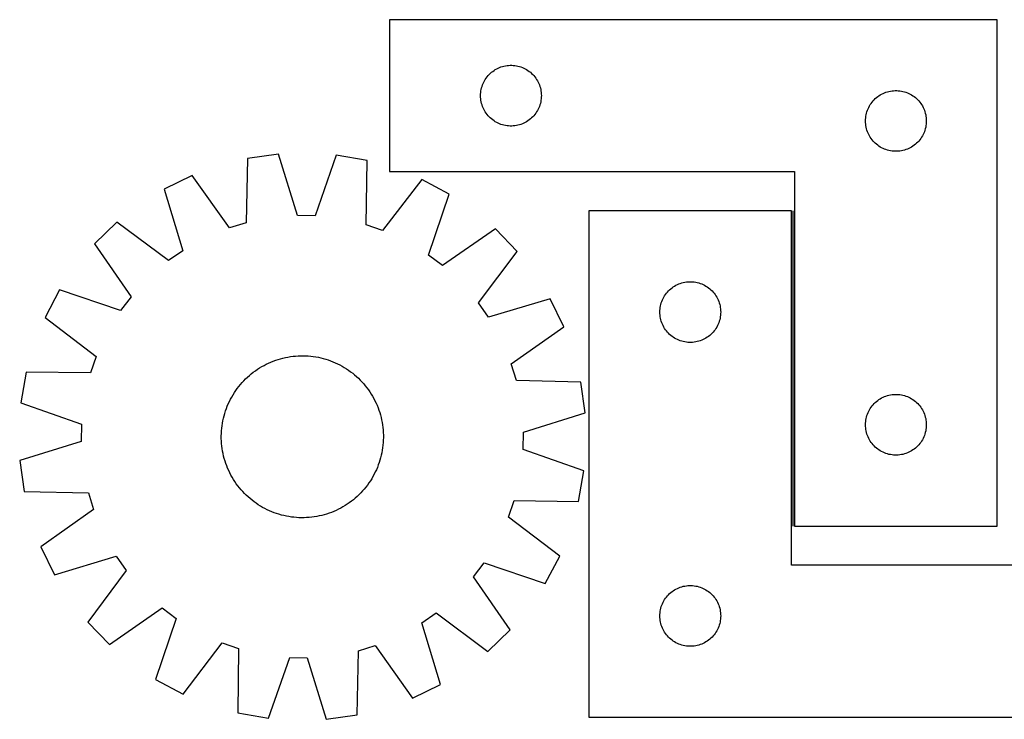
# Model space of a CAD drawing. Header units: millimetres. Extents: x 7 to 1466, y 7 to 362.
# Tile 1 of 4: x 7 to 493, y 11 to 356. Entities that reach past the tile are written whole.
import ezdxf

# ---------------------------------------------------------------- set-up
doc = ezdxf.new("R2010")
doc.units = ezdxf.units.MM
doc.layers.add('COMMON', color=5, linetype='CONTINUOUS', true_color=0x0000ff)
doc.layers.add('CUT', color=7, linetype='CONTINUOUS', true_color=0x000000)

msp = doc.modelspace()

# ---------------------------------------------------------------- linework, layer by layer
at = {"layer": 'COMMON'}
msp.add_line((388.763399, 106.189245), (388.763399, 261.828155), dxfattribs=at)
at = {"layer": 'CUT'}
for p, q in [((489.513399, 356.189245), (189.513399, 356.189245)), ((189.513399, 356.189245), (189.513399, 281.189245)), ((489.513399, 106.189245), (489.513399, 356.189245)), ((239.904501, 330.207451), (240.510185, 330.686833)), ((240.510185, 330.686833), (241.139743, 331.1344)), ((241.139743, 331.1344), (241.791507, 331.548964)), ((241.791507, 331.548964), (242.463748, 331.929427)), ((242.463748, 331.929427), (243.154683, 332.274778)), ((243.154683, 332.274778), (243.862481, 332.584104)), ((243.862481, 332.584104), (244.585263, 332.856583)), ((244.585263, 332.856583), (245.321114, 333.091493)), ((245.321114, 333.091493), (246.068083, 333.28821)), ((246.068083, 333.28821), (246.824188, 333.446214)), ((246.824188, 333.446214), (247.587424, 333.565085)), ((247.587424, 333.565085), (248.355767, 333.644507)), ((248.355767, 333.644507), (249.12718, 333.684272)), ((249.12718, 333.684272), (249.899618, 333.684272)), ((249.899618, 333.684272), (250.671031, 333.644507)), ((250.671031, 333.644507), (251.439374, 333.565085)), ((251.439374, 333.565085), (252.20261, 333.446214)), ((252.20261, 333.446214), (252.958715, 333.28821)), ((252.958715, 333.28821), (253.705683, 333.091493)), ((253.705683, 333.091493), (254.441535, 332.856583)), ((254.441535, 332.856583), (255.164317, 332.584104)), ((255.164317, 332.584104), (255.872115, 332.274778)), ((255.872115, 332.274778), (256.56305, 331.929427)), ((256.56305, 331.929427), (257.235291, 331.548964)), ((257.235291, 331.548964), (257.887055, 331.1344)), ((257.887055, 331.1344), (258.516613, 330.686833)), ((258.516613, 330.686833), (259.122297, 330.207451)), ((236.096093, 325.395651), (236.45912, 326.077466)), ((236.45912, 326.077466), (236.856766, 326.739687)), ((236.856766, 326.739687), (237.287974, 327.380561)), ((237.287974, 327.380561), (237.751602, 327.998387)), ((237.751602, 327.998387), (238.24642, 328.591526)), ((238.24642, 328.591526), (238.771116, 329.158407)), ((238.771116, 329.158407), (239.324299, 329.697525)), ((239.324299, 329.697525), (239.904501, 330.207451)), ((259.122297, 330.207451), (259.702499, 329.697525)), ((259.702499, 329.697525), (260.255682, 329.158407)), ((260.255682, 329.158407), (260.780378, 328.591526)), ((260.780378, 328.591526), (261.275196, 327.998387)), ((261.275196, 327.998387), (261.738824, 327.380561)), ((261.738824, 327.380561), (262.170032, 326.739687)), ((262.170032, 326.739687), (262.567678, 326.077466)), ((262.567678, 326.077466), (262.930705, 325.395651)), ((234.592901, 320.23156), (234.69208, 320.997603)), ((234.69208, 320.997603), (234.830564, 321.757526)), ((234.830564, 321.757526), (235.007983, 322.509311)), ((235.007983, 322.509311), (235.223868, 323.250967)), ((235.223868, 323.250967), (235.477647, 323.980526)), ((235.477647, 323.980526), (235.768645, 324.696053)), ((235.768645, 324.696053), (236.096093, 325.395651)), ((262.930705, 325.395651), (263.258152, 324.696053)), ((263.258152, 324.696053), (263.549151, 323.980526)), ((263.549151, 323.980526), (263.80293, 323.250967)), ((263.80293, 323.250967), (264.018815, 322.509311)), ((264.018815, 322.509311), (264.196234, 321.757526)), ((264.196234, 321.757526), (264.334717, 320.997603)), ((264.334717, 320.997603), (264.433897, 320.23156)), ((435.321114, 320.591493), (436.068083, 320.78821)), ((436.068083, 320.78821), (436.824188, 320.946214)), ((436.824188, 320.946214), (437.587424, 321.065085)), ((437.587424, 321.065085), (438.355767, 321.144507)), ((438.355767, 321.144507), (439.12718, 321.184272)), ((439.12718, 321.184272), (439.899618, 321.184272)), ((439.899618, 321.184272), (440.671031, 321.144507)), ((440.671031, 321.144507), (441.439374, 321.065085)), ((441.439374, 321.065085), (442.20261, 320.946214)), ((442.20261, 320.946214), (442.958715, 320.78821)), ((442.958715, 320.78821), (443.705683, 320.591493)), ((234.513399, 318.689245), (234.533288, 319.461426)), ((234.533288, 317.917063), (234.513399, 318.689245)), ((234.533288, 319.461426), (234.592901, 320.23156)), ((234.592901, 317.14693), (234.533288, 317.917063)), ((234.69208, 316.380886), (234.592901, 317.14693)), ((234.830564, 315.620964), (234.69208, 316.380886)), ((264.334717, 316.380886), (264.196234, 315.620964)), ((264.433897, 317.14693), (264.334717, 316.380886)), ((264.433897, 320.23156), (264.49351, 319.461426)), ((264.49351, 317.917063), (264.433897, 317.14693)), ((264.49351, 319.461426), (264.513399, 318.689245)), ((264.513399, 318.689245), (264.49351, 317.917063)), ((427.751602, 315.498387), (428.24642, 316.091526)), ((428.24642, 316.091526), (428.771116, 316.658407)), ((428.771116, 316.658407), (429.324299, 317.197525)), ((429.324299, 317.197525), (429.904501, 317.707451)), ((429.904501, 317.707451), (430.510185, 318.186833)), ((430.510185, 318.186833), (431.139743, 318.6344)), ((431.139743, 318.6344), (431.791507, 319.048964)), ((431.791507, 319.048964), (432.463748, 319.429427)), ((432.463748, 319.429427), (433.154683, 319.774778)), ((433.154683, 319.774778), (433.862481, 320.084104)), ((433.862481, 320.084104), (434.585263, 320.356583)), ((434.585263, 320.356583), (435.321114, 320.591493)), ((443.705683, 320.591493), (444.441535, 320.356583)), ((444.441535, 320.356583), (445.164317, 320.084104)), ((445.164317, 320.084104), (445.872115, 319.774778)), ((445.872115, 319.774778), (446.56305, 319.429427)), ((446.56305, 319.429427), (447.235291, 319.048964)), ((447.235291, 319.048964), (447.887055, 318.6344)), ((447.887055, 318.6344), (448.516613, 318.186833)), ((448.516613, 318.186833), (449.122297, 317.707451)), ((449.122297, 317.707451), (449.702499, 317.197525)), ((449.702499, 317.197525), (450.255682, 316.658407)), ((450.255682, 316.658407), (450.780378, 316.091526)), ((450.780378, 316.091526), (451.275196, 315.498387)), ((235.007983, 314.869178), (234.830564, 315.620964)), ((235.223868, 314.127522), (235.007983, 314.869178)), ((235.477647, 313.397963), (235.223868, 314.127522)), ((235.768645, 312.682436), (235.477647, 313.397963)), ((236.096093, 311.982838), (235.768645, 312.682436)), ((236.45912, 311.301024), (236.096093, 311.982838)), ((236.856766, 310.638802), (236.45912, 311.301024)), ((262.567678, 311.301024), (262.170032, 310.638802)), ((262.930705, 311.982838), (262.567678, 311.301024)), ((263.258152, 312.682436), (262.930705, 311.982838)), ((263.549151, 313.397963), (263.258152, 312.682436)), ((263.80293, 314.127522), (263.549151, 313.397963)), ((264.018815, 314.869178), (263.80293, 314.127522)), ((264.196234, 315.620964), (264.018815, 314.869178)), ((425.223868, 310.750967), (425.477647, 311.480526)), ((425.477647, 311.480526), (425.768645, 312.196053)), ((425.768645, 312.196053), (426.096093, 312.895651)), ((426.096093, 312.895651), (426.45912, 313.577466)), ((426.45912, 313.577466), (426.856766, 314.239687)), ((426.856766, 314.239687), (427.287974, 314.880561)), ((427.287974, 314.880561), (427.751602, 315.498387)), ((451.275196, 315.498387), (451.738824, 314.880561)), ((451.738824, 314.880561), (452.170032, 314.239687)), ((452.170032, 314.239687), (452.567678, 313.577466)), ((452.567678, 313.577466), (452.930705, 312.895651)), ((452.930705, 312.895651), (453.258152, 312.196053)), ((453.258152, 312.196053), (453.549151, 311.480526)), ((453.549151, 311.480526), (453.80293, 310.750967)), ((237.287974, 309.997928), (236.856766, 310.638802)), ((237.751602, 309.380102), (237.287974, 309.997928)), ((238.24642, 308.786963), (237.751602, 309.380102)), ((238.771116, 308.220082), (238.24642, 308.786963)), ((239.324299, 307.680964), (238.771116, 308.220082)), ((239.904501, 307.171038), (239.324299, 307.680964)), ((240.510185, 306.691656), (239.904501, 307.171038)), ((241.139743, 306.244089), (240.510185, 306.691656)), ((241.791507, 305.829525), (241.139743, 306.244089)), ((257.887055, 306.244089), (257.235291, 305.829525)), ((258.516613, 306.691656), (257.887055, 306.244089)), ((259.122297, 307.171038), (258.516613, 306.691656)), ((259.702499, 307.680964), (259.122297, 307.171038)), ((260.255682, 308.220082), (259.702499, 307.680964)), ((260.780378, 308.786963), (260.255682, 308.220082)), ((261.275196, 309.380102), (260.780378, 308.786963)), ((261.738824, 309.997928), (261.275196, 309.380102)), ((262.170032, 310.638802), (261.738824, 309.997928)), ((424.513399, 306.189245), (424.533288, 306.961426)), ((424.533288, 305.417063), (424.513399, 306.189245)), ((424.533288, 306.961426), (424.592901, 307.73156)), ((424.592901, 307.73156), (424.69208, 308.497603)), ((424.69208, 308.497603), (424.830564, 309.257526)), ((424.830564, 309.257526), (425.007983, 310.009311)), ((425.007983, 310.009311), (425.223868, 310.750967)), ((453.80293, 310.750967), (454.018815, 310.009311)), ((454.018815, 310.009311), (454.196234, 309.257526)), ((454.196234, 309.257526), (454.334717, 308.497603)), ((454.334717, 308.497603), (454.433897, 307.73156)), ((454.433897, 307.73156), (454.49351, 306.961426)), ((454.49351, 306.961426), (454.513399, 306.189245)), ((454.513399, 306.189245), (454.49351, 305.417063)), ((242.463748, 305.449063), (241.791507, 305.829525)), ((243.154683, 305.103711), (242.463748, 305.449063)), ((243.862481, 304.794385), (243.154683, 305.103711)), ((244.585263, 304.521906), (243.862481, 304.794385)), ((245.321114, 304.286996), (244.585263, 304.521906)), ((246.068083, 304.090279), (245.321114, 304.286996)), ((246.824188, 303.932275), (246.068083, 304.090279)), ((247.587424, 303.813404), (246.824188, 303.932275)), ((248.355767, 303.733982), (247.587424, 303.813404)), ((249.12718, 303.694218), (248.355767, 303.733982)), ((249.899618, 303.694218), (249.12718, 303.694218)), ((250.671031, 303.733982), (249.899618, 303.694218)), ((251.439374, 303.813404), (250.671031, 303.733982)), ((252.20261, 303.932275), (251.439374, 303.813404)), ((252.958715, 304.090279), (252.20261, 303.932275)), ((253.705683, 304.286996), (252.958715, 304.090279)), ((254.441535, 304.521906), (253.705683, 304.286996)), ((255.164317, 304.794385), (254.441535, 304.521906)), ((255.872115, 305.103711), (255.164317, 304.794385)), ((256.56305, 305.449063), (255.872115, 305.103711)), ((257.235291, 305.829525), (256.56305, 305.449063)), ((424.592901, 304.64693), (424.533288, 305.417063)), ((424.69208, 303.880886), (424.592901, 304.64693)), ((424.830564, 303.120964), (424.69208, 303.880886)), ((425.007983, 302.369178), (424.830564, 303.120964)), ((425.223868, 301.627522), (425.007983, 302.369178)), ((425.477647, 300.897963), (425.223868, 301.627522)), ((453.80293, 301.627522), (453.549151, 300.897963)), ((454.018815, 302.369178), (453.80293, 301.627522)), ((454.196234, 303.120964), (454.018815, 302.369178)), ((454.334717, 303.880886), (454.196234, 303.120964)), ((454.433897, 304.64693), (454.334717, 303.880886)), ((454.49351, 305.417063), (454.433897, 304.64693)), ((425.768645, 300.182436), (425.477647, 300.897963)), ((426.096093, 299.482838), (425.768645, 300.182436)), ((426.45912, 298.801024), (426.096093, 299.482838)), ((426.856766, 298.138802), (426.45912, 298.801024)), ((427.287974, 297.497928), (426.856766, 298.138802)), ((427.751602, 296.880102), (427.287974, 297.497928)), ((428.24642, 296.286963), (427.751602, 296.880102)), ((451.275196, 296.880102), (450.780378, 296.286963)), ((451.738824, 297.497928), (451.275196, 296.880102)), ((452.170032, 298.138802), (451.738824, 297.497928)), ((452.567678, 298.801024), (452.170032, 298.138802)), ((452.930705, 299.482838), (452.567678, 298.801024)), ((453.258152, 300.182436), (452.930705, 299.482838)), ((453.549151, 300.897963), (453.258152, 300.182436)), ((428.771116, 295.720082), (428.24642, 296.286963)), ((429.324299, 295.180964), (428.771116, 295.720082)), ((429.904501, 294.671038), (429.324299, 295.180964)), ((430.510185, 294.191656), (429.904501, 294.671038)), ((431.139743, 293.744089), (430.510185, 294.191656)), ((431.791507, 293.329525), (431.139743, 293.744089)), ((432.463748, 292.949063), (431.791507, 293.329525)), ((433.154683, 292.603711), (432.463748, 292.949063)), ((433.862481, 292.294385), (433.154683, 292.603711)), ((434.585263, 292.021906), (433.862481, 292.294385)), ((435.321114, 291.786996), (434.585263, 292.021906)), ((436.068083, 291.590279), (435.321114, 291.786996)), ((436.824188, 291.432275), (436.068083, 291.590279)), ((442.958715, 291.590279), (442.20261, 291.432275)), ((443.705683, 291.786996), (442.958715, 291.590279)), ((444.441535, 292.021906), (443.705683, 291.786996)), ((445.164317, 292.294385), (444.441535, 292.021906)), ((445.872115, 292.603711), (445.164317, 292.294385)), ((446.56305, 292.949063), (445.872115, 292.603711)), ((447.235291, 293.329525), (446.56305, 292.949063)), ((447.887055, 293.744089), (447.235291, 293.329525)), ((448.516613, 294.191656), (447.887055, 293.744089)), ((449.122297, 294.671038), (448.516613, 294.191656)), ((449.702499, 295.180964), (449.122297, 294.671038)), ((450.255682, 295.720082), (449.702499, 295.180964)), ((450.780378, 296.286963), (450.255682, 295.720082)), ((119.54608, 287.645689), (118.800723, 255.890072)), ((134.783457, 289.779443), (119.54608, 287.645689)), ((144.222842, 259.450039), (134.783457, 289.779443)), ((163.317707, 289.267195), (152.795805, 259.296137)), ((178.468679, 286.587907), (163.317707, 289.267195)), ((437.587424, 291.313404), (436.824188, 291.432275)), ((438.355767, 291.233982), (437.587424, 291.313404)), ((439.12718, 291.194218), (438.355767, 291.233982)), ((439.899618, 291.194218), (439.12718, 291.194218)), ((440.671031, 291.233982), (439.899618, 291.194218)), ((441.439374, 291.313404), (440.671031, 291.233982)), ((442.20261, 291.432275), (441.439374, 291.313404)), ((178.073767, 254.825999), (178.468679, 286.587907)), ((92.250103, 279.315298), (78.417863, 272.577369)), ((110.599793, 253.387251), (92.250103, 279.315298)), ((205.44807, 277.283162), (186.17958, 252.030439)), ((189.513399, 281.189245), (389.513399, 281.189245)), ((219.029556, 270.0531), (205.44807, 277.283162)), ((389.513399, 281.189245), (389.513399, 106.189245)), ((78.417863, 272.577369), (87.522011, 242.145654)), ((208.839003, 239.967765), (219.029556, 270.0531)), ((152.795805, 259.296137), (144.222842, 259.450039)), ((388.013398, 261.828155), (288.013398, 261.828155)), ((288.013398, 261.828155), (288.013398, 11.828155)), ((388.013398, 86.828155), (388.013398, 261.828155)), ((55.032078, 256.219775), (43.95897, 245.537226)), ((80.495877, 237.231103), (55.032078, 256.219775)), ((118.800723, 255.890072), (110.599793, 253.387251)), ((186.17958, 252.030439), (178.073767, 254.825999)), ((241.813157, 252.866671), (215.684213, 234.804195)), ((252.495706, 241.793564), (241.813157, 252.866671)), ((43.95897, 245.537226), (62.021447, 219.408283)), ((87.522011, 242.145654), (80.495877, 237.231103)), ((215.684213, 234.804195), (208.839003, 239.967765)), ((233.507034, 216.329765), (252.495706, 241.793564)), ((328.4045, 223.346361), (329.010184, 223.825743)), ((329.010184, 223.825743), (329.639742, 224.27331)), ((329.639742, 224.27331), (330.291506, 224.687874)), ((330.291506, 224.687874), (330.963747, 225.068337)), ((330.963747, 225.068337), (331.654682, 225.413689)), ((331.654682, 225.413689), (332.36248, 225.723014)), ((332.36248, 225.723014), (333.085262, 225.995493)), ((333.085262, 225.995493), (333.821113, 226.230403)), ((333.821113, 226.230403), (334.568082, 226.42712)), ((334.568082, 226.42712), (335.324187, 226.585124)), ((335.324187, 226.585124), (336.087423, 226.703995)), ((336.087423, 226.703995), (336.855766, 226.783418)), ((336.855766, 226.783418), (337.627179, 226.823182)), ((337.627179, 226.823182), (338.399617, 226.823182)), ((338.399617, 226.823182), (339.17103, 226.783418)), ((339.17103, 226.783418), (339.939373, 226.703995)), ((339.939373, 226.703995), (340.702609, 226.585124)), ((340.702609, 226.585124), (341.458714, 226.42712)), ((341.458714, 226.42712), (342.205682, 226.230403)), ((342.205682, 226.230403), (342.941534, 225.995493)), ((342.941534, 225.995493), (343.664316, 225.723014)), ((343.664316, 225.723014), (344.372114, 225.413689)), ((344.372114, 225.413689), (345.063049, 225.068337)), ((345.063049, 225.068337), (345.73529, 224.687874)), ((345.73529, 224.687874), (346.387054, 224.27331)), ((346.387054, 224.27331), (347.016612, 223.825743)), ((347.016612, 223.825743), (347.622296, 223.346361)), ((26.772541, 222.753625), (19.54248, 209.172139)), ((56.857876, 212.563072), (26.772541, 222.753625)), ((62.021447, 219.408283), (56.857876, 212.563072)), ((324.596092, 218.534562), (324.959119, 219.216376)), ((324.959119, 219.216376), (325.356765, 219.878598)), ((325.356765, 219.878598), (325.787973, 220.519471)), ((325.787973, 220.519471), (326.251601, 221.137297)), ((326.251601, 221.137297), (326.746419, 221.730436)), ((326.746419, 221.730436), (327.271115, 222.297317)), ((327.271115, 222.297317), (327.824298, 222.836435)), ((327.824298, 222.836435), (328.4045, 223.346361)), ((347.622296, 223.346361), (348.202498, 222.836435)), ((348.202498, 222.836435), (348.755681, 222.297317)), ((348.755681, 222.297317), (349.280377, 221.730436)), ((349.280377, 221.730436), (349.775195, 221.137297)), ((349.775195, 221.137297), (350.238823, 220.519471)), ((350.238823, 220.519471), (350.670031, 219.878598)), ((350.670031, 219.878598), (351.067677, 219.216376)), ((351.067677, 219.216376), (351.430704, 218.534562)), ((238.421585, 209.303631), (233.507034, 216.329765)), ((268.853299, 218.407779), (238.421585, 209.303631)), ((275.591229, 204.575539), (268.853299, 218.407779)), ((323.0929, 213.37047), (323.192079, 214.136513)), ((323.192079, 214.136513), (323.330563, 214.896436)), ((323.330563, 214.896436), (323.507982, 215.648221)), ((323.507982, 215.648221), (323.723867, 216.389877)), ((323.723867, 216.389877), (323.977646, 217.119436)), ((323.977646, 217.119436), (324.268644, 217.834963)), ((324.268644, 217.834963), (324.596092, 218.534562)), ((351.430704, 218.534562), (351.758151, 217.834963)), ((351.758151, 217.834963), (352.04915, 217.119436)), ((352.04915, 217.119436), (352.302929, 216.389877)), ((352.302929, 216.389877), (352.518814, 215.648221)), ((352.518814, 215.648221), (352.696233, 214.896436)), ((352.696233, 214.896436), (352.834716, 214.136513)), ((352.834716, 214.136513), (352.933896, 213.37047)), ((19.54248, 209.172139), (44.795203, 189.903649)), ((323.013398, 211.828155), (323.033287, 212.600336)), ((323.033287, 211.055973), (323.013398, 211.828155)), ((323.033287, 212.600336), (323.0929, 213.37047)), ((323.0929, 210.28584), (323.033287, 211.055973)), ((323.192079, 209.519796), (323.0929, 210.28584)), ((323.330563, 208.759874), (323.192079, 209.519796)), ((352.834716, 209.519796), (352.696233, 208.759874)), ((352.933896, 210.28584), (352.834716, 209.519796)), ((352.933896, 213.37047), (352.993509, 212.600336)), ((352.993509, 211.055973), (352.933896, 210.28584)), ((352.993509, 212.600336), (353.013398, 211.828155)), ((353.013398, 211.828155), (352.993509, 211.055973)), ((249.663182, 186.225849), (275.591229, 204.575539)), ((323.507982, 208.008088), (323.330563, 208.759874)), ((323.723867, 207.266432), (323.507982, 208.008088)), ((323.977646, 206.536873), (323.723867, 207.266432)), ((324.268644, 205.821346), (323.977646, 206.536873)), ((324.596092, 205.121748), (324.268644, 205.821346)), ((324.959119, 204.439934), (324.596092, 205.121748)), ((325.356765, 203.777712), (324.959119, 204.439934)), ((351.067677, 204.439934), (350.670031, 203.777712)), ((351.430704, 205.121748), (351.067677, 204.439934)), ((351.758151, 205.821346), (351.430704, 205.121748)), ((352.04915, 206.536873), (351.758151, 205.821346)), ((352.302929, 207.266432), (352.04915, 206.536873)), ((352.518814, 208.008088), (352.302929, 207.266432)), ((352.696233, 208.759874), (352.518814, 208.008088)), ((325.787973, 203.136838), (325.356765, 203.777712)), ((326.251601, 202.519012), (325.787973, 203.136838)), ((326.746419, 201.925873), (326.251601, 202.519012)), ((327.271115, 201.358992), (326.746419, 201.925873)), ((327.824298, 200.819874), (327.271115, 201.358992)), ((328.4045, 200.309948), (327.824298, 200.819874)), ((329.010184, 199.830566), (328.4045, 200.309948)), ((329.639742, 199.382999), (329.010184, 199.830566)), ((330.291506, 198.968435), (329.639742, 199.382999)), ((346.387054, 199.382999), (345.73529, 198.968435)), ((347.016612, 199.830566), (346.387054, 199.382999)), ((347.622296, 200.309948), (347.016612, 199.830566)), ((348.202498, 200.819874), (347.622296, 200.309948)), ((348.755681, 201.358992), (348.202498, 200.819874)), ((349.280377, 201.925873), (348.755681, 201.358992)), ((349.775195, 202.519012), (349.280377, 201.925873)), ((350.238823, 203.136838), (349.775195, 202.519012)), ((350.670031, 203.777712), (350.238823, 203.136838)), ((330.963747, 198.587973), (330.291506, 198.968435)), ((331.654682, 198.242621), (330.963747, 198.587973)), ((332.36248, 197.933295), (331.654682, 198.242621)), ((333.085262, 197.660816), (332.36248, 197.933295)), ((333.821113, 197.425907), (333.085262, 197.660816)), ((334.568082, 197.229189), (333.821113, 197.425907)), ((335.324187, 197.071185), (334.568082, 197.229189)), ((336.087423, 196.952315), (335.324187, 197.071185)), ((336.855766, 196.872892), (336.087423, 196.952315)), ((337.627179, 196.833128), (336.855766, 196.872892)), ((338.399617, 196.833128), (337.627179, 196.833128)), ((339.17103, 196.872892), (338.399617, 196.833128)), ((339.939373, 196.952315), (339.17103, 196.872892)), ((340.702609, 197.071185), (339.939373, 196.952315)), ((341.458714, 197.229189), (340.702609, 197.071185)), ((342.205682, 197.425907), (341.458714, 197.229189)), ((342.941534, 197.660816), (342.205682, 197.425907)), ((343.664316, 197.933295), (342.941534, 197.660816)), ((344.372114, 198.242621), (343.664316, 197.933295)), ((345.063049, 198.587973), (344.372114, 198.242621)), ((345.73529, 198.968435), (345.063049, 198.587973)), ((44.795203, 189.903649), (41.999642, 181.797836)), ((138.219614, 189.397631), (139.452601, 189.640015)), ((139.452601, 189.640015), (140.692593, 189.84355)), ((140.692593, 189.84355), (141.938367, 190.008035)), ((141.938367, 190.008035), (143.188692, 190.133309)), ((143.188692, 190.133309), (144.442335, 190.219247)), ((144.442335, 190.219247), (145.698059, 190.265765)), ((145.698059, 190.265765), (146.954625, 190.272817)), ((146.954625, 190.272817), (148.210792, 190.240395)), ((148.210792, 190.240395), (149.465321, 190.168533)), ((149.465321, 190.168533), (150.716974, 190.0573)), ((150.716974, 190.0573), (151.964515, 189.906807)), ((151.964515, 189.906807), (153.206713, 189.717201)), ((153.206713, 189.717201), (154.442343, 189.488671)), ((125.459779, 184.262639), (126.537768, 184.908352)), ((126.537768, 184.908352), (127.635508, 185.519887)), ((127.635508, 185.519887), (128.751915, 186.096639)), ((128.751915, 186.096639), (129.885887, 186.638039)), ((129.885887, 186.638039), (131.036305, 187.143553)), ((131.036305, 187.143553), (132.202034, 187.612682)), ((132.202034, 187.612682), (133.381924, 188.044964)), ((133.381924, 188.044964), (134.57481, 188.43997)), ((134.57481, 188.43997), (135.779515, 188.797313)), ((135.779515, 188.797313), (136.994849, 189.116638)), ((136.994849, 189.116638), (138.219614, 189.397631)), ((154.442343, 189.488671), (155.670184, 189.221442)), ((155.670184, 189.221442), (156.889026, 188.915777)), ((156.889026, 188.915777), (158.097666, 188.571978)), ((158.097666, 188.571978), (159.29491, 188.190384)), ((159.29491, 188.190384), (160.479577, 187.771373)), ((160.479577, 187.771373), (161.650498, 187.315356)), ((161.650498, 187.315356), (162.806517, 186.822786)), ((162.806517, 186.822786), (163.946494, 186.294147)), ((163.946494, 186.294147), (165.069304, 185.729961)), ((165.069304, 185.729961), (166.173838, 185.130785)), ((166.173838, 185.130785), (167.259006, 184.497211)), ((252.166003, 178.024919), (249.663182, 186.225849)), ((10.237734, 182.192748), (7.558447, 167.041776)), ((41.999642, 181.797836), (10.237734, 182.192748)), ((119.464683, 179.708561), (120.402584, 180.544832)), ((120.402584, 180.544832), (121.366289, 181.351231)), ((121.366289, 181.351231), (122.354849, 182.126961)), ((122.354849, 182.126961), (123.367287, 182.871256)), ((123.367287, 182.871256), (124.402604, 183.583383)), ((124.402604, 183.583383), (125.459779, 184.262639)), ((167.259006, 184.497211), (168.323738, 183.829864)), ((168.323738, 183.829864), (169.366983, 183.129401)), ((169.366983, 183.129401), (170.387711, 182.396515)), ((170.387711, 182.396515), (171.384914, 181.631929)), ((171.384914, 181.631929), (172.35761, 180.836398)), ((172.35761, 180.836398), (173.304837, 180.010706)), ((173.304837, 180.010706), (174.225661, 179.155668)), ((114.429126, 174.11178), (115.193712, 175.108983)), ((115.193712, 175.108983), (115.989244, 176.081679)), ((115.989244, 176.081679), (116.814936, 177.028906)), ((116.814936, 177.028906), (117.669974, 177.94973)), ((117.669974, 177.94973), (118.553514, 178.843242)), ((118.553514, 178.843242), (119.464683, 179.708561)), ((174.225661, 179.155668), (175.119173, 178.272128)), ((175.119173, 178.272128), (175.984492, 177.360958)), ((175.984492, 177.360958), (176.820763, 176.423058)), ((176.820763, 176.423058), (177.627162, 175.459352)), ((177.627162, 175.459352), (178.402892, 174.470793)), ((283.92162, 177.279561), (252.166003, 178.024919)), ((286.055374, 162.042185), (283.92162, 177.279561)), ((111.694856, 169.897907), (112.328431, 170.983075)), ((112.328431, 170.983075), (112.995778, 172.047807)), ((112.995778, 172.047807), (113.69624, 173.091052)), ((113.69624, 173.091052), (114.429126, 174.11178)), ((178.402892, 174.470793), (179.147187, 173.458355)), ((179.147187, 173.458355), (179.859314, 172.423037)), ((179.859314, 172.423037), (180.53857, 171.365863)), ((180.53857, 171.365863), (181.184283, 170.287873)), ((181.184283, 170.287873), (181.795818, 169.190134)), ((433.154683, 169.774778), (433.862481, 170.084104)), ((433.862481, 170.084104), (434.585263, 170.356583)), ((434.585263, 170.356583), (435.321114, 170.591493)), ((435.321114, 170.591493), (436.068083, 170.78821)), ((436.068083, 170.78821), (436.824188, 170.946214)), ((436.824188, 170.946214), (437.587424, 171.065085)), ((437.587424, 171.065085), (438.355767, 171.144507)), ((438.355767, 171.144507), (439.12718, 171.184272)), ((439.12718, 171.184272), (439.899618, 171.184272)), ((439.899618, 171.184272), (440.671031, 171.144507)), ((440.671031, 171.144507), (441.439374, 171.065085)), ((441.439374, 171.065085), (442.20261, 170.946214)), ((442.20261, 170.946214), (442.958715, 170.78821)), ((442.958715, 170.78821), (443.705683, 170.591493)), ((443.705683, 170.591493), (444.441535, 170.356583)), ((444.441535, 170.356583), (445.164317, 170.084104)), ((445.164317, 170.084104), (445.872115, 169.774778)), ((7.558447, 167.041776), (37.529505, 156.519874)), ((109.054269, 164.203646), (109.510285, 165.374567)), ((109.510285, 165.374567), (110.002856, 166.530586)), ((110.002856, 166.530586), (110.531495, 167.670563)), ((110.531495, 167.670563), (111.095681, 168.793373)), ((111.095681, 168.793373), (111.694856, 169.897907)), ((181.795818, 169.190134), (182.37257, 168.073727)), ((182.37257, 168.073727), (182.91397, 166.939755)), ((182.91397, 166.939755), (183.419484, 165.789336)), ((183.419484, 165.789336), (183.888613, 164.623607)), ((427.287974, 164.880561), (427.751602, 165.498387)), ((427.751602, 165.498387), (428.24642, 166.091526)), ((428.24642, 166.091526), (428.771116, 166.658407)), ((428.771116, 166.658407), (429.324299, 167.197525)), ((429.324299, 167.197525), (429.904501, 167.707451)), ((429.904501, 167.707451), (430.510185, 168.186833)), ((430.510185, 168.186833), (431.139743, 168.6344)), ((431.139743, 168.6344), (431.791507, 169.048964)), ((431.791507, 169.048964), (432.463748, 169.429427)), ((432.463748, 169.429427), (433.154683, 169.774778)), ((445.872115, 169.774778), (446.56305, 169.429427)), ((446.56305, 169.429427), (447.235291, 169.048964)), ((447.235291, 169.048964), (447.887055, 168.6344)), ((447.887055, 168.6344), (448.516613, 168.186833)), ((448.516613, 168.186833), (449.122297, 167.707451)), ((449.122297, 167.707451), (449.702499, 167.197525)), ((449.702499, 167.197525), (450.255682, 166.658407)), ((450.255682, 166.658407), (450.780378, 166.091526)), ((450.780378, 166.091526), (451.275196, 165.498387)), ((451.275196, 165.498387), (451.738824, 164.880561)), ((107.6042, 159.394253), (107.909865, 160.613095)), ((107.909865, 160.613095), (108.253664, 161.821735)), ((108.253664, 161.821735), (108.635258, 163.018979)), ((108.635258, 163.018979), (109.054269, 164.203646)), ((183.888613, 164.623607), (184.320894, 163.443718)), ((184.320894, 163.443718), (184.715901, 162.250832)), ((184.715901, 162.250832), (185.073243, 161.046127)), ((185.073243, 161.046127), (185.392569, 159.830792)), ((255.72597, 152.6028), (286.055374, 162.042185)), ((425.007983, 160.009311), (425.223868, 160.750967)), ((425.223868, 160.750967), (425.477647, 161.480526)), ((425.477647, 161.480526), (425.768645, 162.196053)), ((425.768645, 162.196053), (426.096093, 162.895651)), ((426.096093, 162.895651), (426.45912, 163.577466)), ((426.45912, 163.577466), (426.856766, 164.239687)), ((426.856766, 164.239687), (427.287974, 164.880561)), ((451.738824, 164.880561), (452.170032, 164.239687)), ((452.170032, 164.239687), (452.567678, 163.577466)), ((452.567678, 163.577466), (452.930705, 162.895651)), ((452.930705, 162.895651), (453.258152, 162.196053)), ((453.258152, 162.196053), (453.549151, 161.480526)), ((453.549151, 161.480526), (453.80293, 160.750967)), ((453.80293, 160.750967), (454.018815, 160.009311)), ((37.529505, 156.519874), (37.375603, 147.946911)), ((106.768342, 154.441043), (106.918835, 155.688584)), ((106.918835, 155.688584), (107.10844, 156.930782)), ((107.10844, 156.930782), (107.336971, 158.166412)), ((107.336971, 158.166412), (107.6042, 159.394253)), ((185.392569, 159.830792), (185.673562, 158.606027)), ((185.673562, 158.606027), (185.915946, 157.37304)), ((185.915946, 157.37304), (186.119481, 156.133048)), ((186.119481, 156.133048), (186.283966, 154.887275)), ((424.513399, 156.189245), (424.533288, 156.961426)), ((424.533288, 155.417063), (424.513399, 156.189245)), ((424.533288, 156.961426), (424.592901, 157.73156)), ((424.592901, 157.73156), (424.69208, 158.497603)), ((424.69208, 158.497603), (424.830564, 159.257526)), ((424.830564, 159.257526), (425.007983, 160.009311)), ((454.018815, 160.009311), (454.196234, 159.257526)), ((454.196234, 159.257526), (454.334717, 158.497603)), ((454.334717, 158.497603), (454.433897, 157.73156)), ((454.433897, 157.73156), (454.49351, 156.961426)), ((454.49351, 156.961426), (454.513399, 156.189245)), ((454.513399, 156.189245), (454.49351, 155.417063)), ((106.552825, 150.678694), (106.585246, 151.934861)), ((106.559877, 149.422129), (106.552825, 150.678694)), ((106.585246, 151.934861), (106.657109, 153.18939)), ((106.657109, 153.18939), (106.768342, 154.441043)), ((186.283966, 154.887275), (186.40924, 153.63695)), ((186.40924, 153.63695), (186.495178, 152.383306)), ((186.495178, 152.383306), (186.541696, 151.127582)), ((186.541696, 151.127582), (186.548748, 149.871017)), ((255.572067, 144.029837), (255.72597, 152.6028)), ((424.592901, 154.64693), (424.533288, 155.417063)), ((424.69208, 153.880886), (424.592901, 154.64693)), ((424.830564, 153.120964), (424.69208, 153.880886)), ((425.007983, 152.369178), (424.830564, 153.120964)), ((425.223868, 151.627522), (425.007983, 152.369178)), ((425.477647, 150.897963), (425.223868, 151.627522)), ((425.768645, 150.182436), (425.477647, 150.897963)), ((453.549151, 150.897963), (453.258152, 150.182436)), ((453.80293, 151.627522), (453.549151, 150.897963)), ((454.018815, 152.369178), (453.80293, 151.627522)), ((454.196234, 153.120964), (454.018815, 152.369178)), ((454.334717, 153.880886), (454.196234, 153.120964)), ((454.433897, 154.64693), (454.334717, 153.880886)), ((454.49351, 155.417063), (454.433897, 154.64693)), ((37.375603, 147.946911), (7.046199, 138.507526)), ((106.606395, 148.166405), (106.559877, 149.422129)), ((106.692333, 146.912761), (106.606395, 148.166405)), ((106.817606, 145.662436), (106.692333, 146.912761)), ((186.333231, 146.108668), (186.182737, 144.861127)), ((186.444464, 147.360321), (186.333231, 146.108668)), ((186.516326, 148.61485), (186.444464, 147.360321)), ((186.548748, 149.871017), (186.516326, 148.61485)), ((426.096093, 149.482838), (425.768645, 150.182436)), ((426.45912, 148.801024), (426.096093, 149.482838)), ((426.856766, 148.138802), (426.45912, 148.801024)), ((427.287974, 147.497928), (426.856766, 148.138802)), ((427.751602, 146.880102), (427.287974, 147.497928)), ((428.24642, 146.286963), (427.751602, 146.880102)), ((428.771116, 145.720082), (428.24642, 146.286963)), ((450.780378, 146.286963), (450.255682, 145.720082)), ((451.275196, 146.880102), (450.780378, 146.286963)), ((451.738824, 147.497928), (451.275196, 146.880102)), ((452.170032, 148.138802), (451.738824, 147.497928)), ((452.567678, 148.801024), (452.170032, 148.138802)), ((452.930705, 149.482838), (452.567678, 148.801024)), ((453.258152, 150.182436), (452.930705, 149.482838)), ((106.982092, 144.416663), (106.817606, 145.662436)), ((107.185627, 143.176671), (106.982092, 144.416663)), ((107.428011, 141.943684), (107.185627, 143.176671)), ((107.709004, 140.718918), (107.428011, 141.943684)), ((185.497373, 141.155457), (185.191708, 139.936615)), ((185.764602, 142.383299), (185.497373, 141.155457)), ((185.993132, 143.618929), (185.764602, 142.383299)), ((186.182737, 144.861127), (185.993132, 143.618929)), ((285.543126, 133.507935), (255.572067, 144.029837)), ((429.324299, 145.180964), (428.771116, 145.720082)), ((429.904501, 144.671038), (429.324299, 145.180964)), ((430.510185, 144.191656), (429.904501, 144.671038)), ((431.139743, 143.744089), (430.510185, 144.191656)), ((431.791507, 143.329525), (431.139743, 143.744089)), ((432.463748, 142.949063), (431.791507, 143.329525)), ((433.154683, 142.603711), (432.463748, 142.949063)), ((433.862481, 142.294385), (433.154683, 142.603711)), ((434.585263, 142.021906), (433.862481, 142.294385)), ((435.321114, 141.786996), (434.585263, 142.021906)), ((436.068083, 141.590279), (435.321114, 141.786996)), ((436.824188, 141.432275), (436.068083, 141.590279)), ((437.587424, 141.313404), (436.824188, 141.432275)), ((438.355767, 141.233982), (437.587424, 141.313404)), ((439.12718, 141.194218), (438.355767, 141.233982)), ((439.899618, 141.194218), (439.12718, 141.194218)), ((440.671031, 141.233982), (439.899618, 141.194218)), ((441.439374, 141.313404), (440.671031, 141.233982)), ((442.20261, 141.432275), (441.439374, 141.313404)), ((442.958715, 141.590279), (442.20261, 141.432275)), ((443.705683, 141.786996), (442.958715, 141.590279)), ((444.441535, 142.021906), (443.705683, 141.786996)), ((445.164317, 142.294385), (444.441535, 142.021906)), ((445.872115, 142.603711), (445.164317, 142.294385)), ((446.56305, 142.949063), (445.872115, 142.603711)), ((447.235291, 143.329525), (446.56305, 142.949063)), ((447.887055, 143.744089), (447.235291, 143.329525)), ((448.516613, 144.191656), (447.887055, 143.744089)), ((449.122297, 144.671038), (448.516613, 144.191656)), ((449.702499, 145.180964), (449.122297, 144.671038)), ((450.255682, 145.720082), (449.702499, 145.180964)), ((7.046199, 138.507526), (9.179953, 123.27015)), ((108.028329, 139.503584), (107.709004, 140.718918)), ((108.385671, 138.298879), (108.028329, 139.503584)), ((108.780678, 137.105993), (108.385671, 138.298879)), ((109.212959, 135.926104), (108.780678, 137.105993)), ((184.047303, 136.346065), (183.591287, 135.175144)), ((184.466315, 137.530732), (184.047303, 136.346065)), ((184.847909, 138.727976), (184.466315, 137.530732)), ((185.191708, 139.936615), (184.847909, 138.727976)), ((109.682088, 134.760374), (109.212959, 135.926104)), ((110.187603, 133.609956), (109.682088, 134.760374)), ((110.729003, 132.475984), (110.187603, 133.609956)), ((111.305755, 131.359577), (110.729003, 132.475984)), ((111.917289, 130.261838), (111.305755, 131.359577)), ((182.005892, 131.756338), (181.406716, 130.651804)), ((182.570078, 132.879148), (182.005892, 131.756338)), ((183.098717, 134.019125), (182.570078, 132.879148)), ((183.591287, 135.175144), (183.098717, 134.019125)), ((282.863838, 118.356962), (285.543126, 133.507935)), ((112.563003, 129.183848), (111.917289, 130.261838)), ((113.242258, 128.126673), (112.563003, 129.183848)), ((113.954385, 127.091356), (113.242258, 128.126673)), ((114.698681, 126.078918), (113.954385, 127.091356)), ((178.672446, 126.437931), (177.90786, 125.440728)), ((179.405332, 127.458659), (178.672446, 126.437931)), ((180.105794, 128.501904), (179.405332, 127.458659)), ((180.773142, 129.566636), (180.105794, 128.501904)), ((181.406716, 130.651804), (180.773142, 129.566636)), ((9.179953, 123.27015), (40.93557, 122.524792)), ((40.93557, 122.524792), (43.438391, 114.323862)), ((115.474411, 125.090358), (114.698681, 126.078918)), ((116.280809, 124.126653), (115.474411, 125.090358)), ((117.117081, 123.188753), (116.280809, 124.126653)), ((117.982399, 122.277583), (117.117081, 123.188753)), ((118.875912, 121.394043), (117.982399, 122.277583)), ((174.548059, 121.706469), (173.636889, 120.84115)), ((175.431599, 122.599981), (174.548059, 121.706469)), ((176.286636, 123.520805), (175.431599, 122.599981)), ((177.112329, 124.468032), (176.286636, 123.520805)), ((177.90786, 125.440728), (177.112329, 124.468032)), ((119.796736, 120.539005), (118.875912, 121.394043)), ((120.743963, 119.713313), (119.796736, 120.539005)), ((121.716658, 118.917781), (120.743963, 119.713313)), ((122.713862, 118.153195), (121.716658, 118.917781)), ((123.73459, 117.42031), (122.713862, 118.153195)), ((124.777834, 116.719847), (123.73459, 117.42031)), ((125.842566, 116.0525), (124.777834, 116.719847)), ((168.698968, 116.966327), (167.641793, 116.287072)), ((169.734286, 117.678454), (168.698968, 116.966327)), ((170.746724, 118.42275), (169.734286, 117.678454)), ((171.735283, 119.19848), (170.746724, 118.42275)), ((172.698989, 120.004878), (171.735283, 119.19848)), ((173.636889, 120.84115), (172.698989, 120.004878)), ((248.306369, 110.646061), (251.10193, 118.751875)), ((251.10193, 118.751875), (282.863838, 118.356962)), ((43.438391, 114.323862), (17.510344, 95.974172)), ((126.927735, 115.418926), (125.842566, 116.0525)), ((128.032269, 114.81975), (126.927735, 115.418926)), ((129.155078, 114.255564), (128.032269, 114.81975)), ((130.295055, 113.726925), (129.155078, 114.255564)), ((131.451075, 113.234354), (130.295055, 113.726925)), ((132.621996, 112.778338), (131.451075, 113.234354)), ((133.806663, 112.359327), (132.621996, 112.778338)), ((135.003907, 111.977733), (133.806663, 112.359327)), ((136.212546, 111.633934), (135.003907, 111.977733)), ((158.526763, 112.109741), (157.322058, 111.752398)), ((159.719648, 112.504747), (158.526763, 112.109741)), ((160.899538, 112.937028), (159.719648, 112.504747)), ((162.065267, 113.406158), (160.899538, 112.937028)), ((163.215686, 113.911672), (162.065267, 113.406158)), ((164.349658, 114.453072), (163.215686, 113.911672)), ((165.466065, 115.029824), (164.349658, 114.453072)), ((166.563804, 115.641358), (165.466065, 115.029824)), ((167.641793, 116.287072), (166.563804, 115.641358)), ((137.431388, 111.328269), (136.212546, 111.633934)), ((138.65923, 111.06104), (137.431388, 111.328269)), ((139.89486, 110.83251), (138.65923, 111.06104)), ((141.137058, 110.642904), (139.89486, 110.83251)), ((142.384599, 110.492411), (141.137058, 110.642904)), ((143.636252, 110.381178), (142.384599, 110.492411)), ((144.89078, 110.309316), (143.636252, 110.381178)), ((146.146947, 110.276894), (144.89078, 110.309316)), ((147.403513, 110.283946), (146.146947, 110.276894)), ((148.659237, 110.330464), (147.403513, 110.283946)), ((149.91288, 110.416402), (148.659237, 110.330464)), ((151.163206, 110.541676), (149.91288, 110.416402)), ((152.408979, 110.706161), (151.163206, 110.541676)), ((153.648971, 110.909696), (152.408979, 110.706161)), ((154.881958, 111.15208), (153.648971, 110.909696)), ((156.106723, 111.433073), (154.881958, 111.15208)), ((157.322058, 111.752398), (156.106723, 111.433073)), ((273.559093, 91.377571), (248.306369, 110.646061)), ((389.513399, 106.189245), (489.513399, 106.189245)), ((17.510344, 95.974172), (24.248273, 82.141932)), ((24.248273, 82.141932), (54.679987, 91.24608)), ((54.679987, 91.24608), (59.594539, 84.219946)), ((231.080126, 81.141428), (236.243696, 87.986639)), ((236.243696, 87.986639), (266.329031, 77.796086)), ((266.329031, 77.796086), (273.559093, 91.377571)), ((59.594539, 84.219946), (40.605867, 58.756147)), ((588.013398, 86.828155), (388.013398, 86.828155)), ((249.142602, 55.012485), (231.080126, 81.141428)), ((327.824298, 72.836435), (328.4045, 73.346361)), ((328.4045, 73.346361), (329.010184, 73.825743)), ((329.010184, 73.825743), (329.639742, 74.27331)), ((329.639742, 74.27331), (330.291506, 74.687874)), ((330.291506, 74.687874), (330.963747, 75.068337)), ((330.963747, 75.068337), (331.654682, 75.413689)), ((331.654682, 75.413689), (332.36248, 75.723014)), ((332.36248, 75.723014), (333.085262, 75.995493)), ((333.085262, 75.995493), (333.821113, 76.230403)), ((333.821113, 76.230403), (334.568082, 76.42712)), ((334.568082, 76.42712), (335.324187, 76.585124)), ((335.324187, 76.585124), (336.087423, 76.703995)), ((336.087423, 76.703995), (336.855766, 76.783418)), ((336.855766, 76.783418), (337.627179, 76.823182)), ((337.627179, 76.823182), (338.399617, 76.823182)), ((338.399617, 76.823182), (339.17103, 76.783418)), ((339.17103, 76.783418), (339.939373, 76.703995)), ((339.939373, 76.703995), (340.702609, 76.585124)), ((340.702609, 76.585124), (341.458714, 76.42712)), ((341.458714, 76.42712), (342.205682, 76.230403)), ((342.205682, 76.230403), (342.941534, 75.995493)), ((342.941534, 75.995493), (343.664316, 75.723014)), ((343.664316, 75.723014), (344.372114, 75.413689)), ((344.372114, 75.413689), (345.063049, 75.068337)), ((345.063049, 75.068337), (345.73529, 74.687874)), ((345.73529, 74.687874), (346.387054, 74.27331)), ((346.387054, 74.27331), (347.016612, 73.825743)), ((347.016612, 73.825743), (347.622296, 73.346361)), ((347.622296, 73.346361), (348.202498, 72.836435)), ((324.268644, 67.834963), (324.596092, 68.534562)), ((324.596092, 68.534562), (324.959119, 69.216376)), ((324.959119, 69.216376), (325.356765, 69.878598)), ((325.356765, 69.878598), (325.787973, 70.519471)), ((325.787973, 70.519471), (326.251601, 71.137297)), ((326.251601, 71.137297), (326.746419, 71.730436)), ((326.746419, 71.730436), (327.271115, 72.297317)), ((327.271115, 72.297317), (327.824298, 72.836435)), ((348.202498, 72.836435), (348.755681, 72.297317)), ((348.755681, 72.297317), (349.280377, 71.730436)), ((349.280377, 71.730436), (349.775195, 71.137297)), ((349.775195, 71.137297), (350.238823, 70.519471)), ((350.238823, 70.519471), (350.670031, 69.878598)), ((350.670031, 69.878598), (351.067677, 69.216376)), ((351.067677, 69.216376), (351.430704, 68.534562)), ((351.430704, 68.534562), (351.758151, 67.834963)), ((51.288415, 47.68304), (77.417359, 65.745516)), ((77.417359, 65.745516), (84.26257, 60.581945)), ((205.579562, 58.404057), (212.605695, 63.318608)), ((212.605695, 63.318608), (238.069495, 44.329936)), ((323.033287, 62.600336), (323.0929, 63.37047)), ((323.0929, 63.37047), (323.192079, 64.136513)), ((323.192079, 64.136513), (323.330563, 64.896436)), ((323.330563, 64.896436), (323.507982, 65.648221)), ((323.507982, 65.648221), (323.723867, 66.389877)), ((323.723867, 66.389877), (323.977646, 67.119436)), ((323.977646, 67.119436), (324.268644, 67.834963)), ((351.758151, 67.834963), (352.04915, 67.119436)), ((352.04915, 67.119436), (352.302929, 66.389877)), ((352.302929, 66.389877), (352.518814, 65.648221)), ((352.518814, 65.648221), (352.696233, 64.896436)), ((352.696233, 64.896436), (352.834716, 64.136513)), ((352.834716, 64.136513), (352.933896, 63.37047)), ((352.933896, 63.37047), (352.993509, 62.600336)), ((40.605867, 58.756147), (51.288415, 47.68304)), ((84.26257, 60.581945), (74.072017, 30.496611)), ((214.68371, 27.972342), (205.579562, 58.404057)), ((323.013398, 61.828155), (323.033287, 62.600336)), ((323.033287, 61.055973), (323.013398, 61.828155)), ((323.0929, 60.28584), (323.033287, 61.055973)), ((323.192079, 59.519796), (323.0929, 60.28584)), ((323.330563, 58.759874), (323.192079, 59.519796)), ((323.507982, 58.008088), (323.330563, 58.759874)), ((352.696233, 58.759874), (352.518814, 58.008088)), ((352.834716, 59.519796), (352.696233, 58.759874)), ((352.933896, 60.28584), (352.834716, 59.519796)), ((352.993509, 61.055973), (352.933896, 60.28584)), ((352.993509, 62.600336), (353.013398, 61.828155)), ((353.013398, 61.828155), (352.993509, 61.055973)), ((238.069495, 44.329936), (249.142602, 55.012485)), ((323.723867, 57.266432), (323.507982, 58.008088)), ((323.977646, 56.536873), (323.723867, 57.266432)), ((324.268644, 55.821346), (323.977646, 56.536873)), ((324.596092, 55.121748), (324.268644, 55.821346)), ((324.959119, 54.439934), (324.596092, 55.121748)), ((325.356765, 53.777712), (324.959119, 54.439934)), ((325.787973, 53.136838), (325.356765, 53.777712)), ((350.670031, 53.777712), (350.238823, 53.136838)), ((351.067677, 54.439934), (350.670031, 53.777712)), ((351.430704, 55.121748), (351.067677, 54.439934)), ((351.758151, 55.821346), (351.430704, 55.121748)), ((352.04915, 56.536873), (351.758151, 55.821346)), ((352.302929, 57.266432), (352.04915, 56.536873)), ((352.518814, 58.008088), (352.302929, 57.266432)), ((326.251601, 52.519012), (325.787973, 53.136838)), ((326.746419, 51.925873), (326.251601, 52.519012)), ((327.271115, 51.358992), (326.746419, 51.925873)), ((327.824298, 50.819874), (327.271115, 51.358992)), ((328.4045, 50.309948), (327.824298, 50.819874)), ((329.010184, 49.830566), (328.4045, 50.309948)), ((329.639742, 49.382999), (329.010184, 49.830566)), ((330.291506, 48.968435), (329.639742, 49.382999)), ((330.963747, 48.587973), (330.291506, 48.968435)), ((345.73529, 48.968435), (345.063049, 48.587973)), ((346.387054, 49.382999), (345.73529, 48.968435)), ((347.016612, 49.830566), (346.387054, 49.382999)), ((347.622296, 50.309948), (347.016612, 49.830566)), ((348.202498, 50.819874), (347.622296, 50.309948)), ((348.755681, 51.358992), (348.202498, 50.819874)), ((349.280377, 51.925873), (348.755681, 51.358992)), ((349.775195, 52.519012), (349.280377, 51.925873)), ((350.238823, 53.136838), (349.775195, 52.519012)), ((87.653502, 23.266549), (106.921992, 48.519272)), ((106.921992, 48.519272), (115.027806, 45.723712)), ((115.027806, 45.723712), (114.632893, 13.961804)), ((173.555492, 12.904022), (174.30085, 44.659639)), ((174.30085, 44.659639), (182.50178, 47.16246)), ((182.50178, 47.16246), (200.85147, 21.234413)), ((331.654682, 48.242621), (330.963747, 48.587973)), ((332.36248, 47.933295), (331.654682, 48.242621)), ((333.085262, 47.660816), (332.36248, 47.933295)), ((333.821113, 47.425907), (333.085262, 47.660816)), ((334.568082, 47.229189), (333.821113, 47.425907)), ((335.324187, 47.071185), (334.568082, 47.229189)), ((336.087423, 46.952315), (335.324187, 47.071185)), ((336.855766, 46.872892), (336.087423, 46.952315)), ((337.627179, 46.833128), (336.855766, 46.872892)), ((338.399617, 46.833128), (337.627179, 46.833128)), ((339.17103, 46.872892), (338.399617, 46.833128)), ((339.939373, 46.952315), (339.17103, 46.872892)), ((340.702609, 47.071185), (339.939373, 46.952315)), ((341.458714, 47.229189), (340.702609, 47.071185)), ((342.205682, 47.425907), (341.458714, 47.229189)), ((342.941534, 47.660816), (342.205682, 47.425907)), ((343.664316, 47.933295), (342.941534, 47.660816)), ((344.372114, 48.242621), (343.664316, 47.933295)), ((345.063049, 48.587973), (344.372114, 48.242621)), ((129.783866, 11.282516), (140.305768, 41.253574)), ((140.305768, 41.253574), (148.87873, 41.099672)), ((148.87873, 41.099672), (158.318116, 10.770268)), ((74.072017, 30.496611), (87.653502, 23.266549)), ((200.85147, 21.234413), (214.68371, 27.972342)), ((114.632893, 13.961804), (129.783866, 11.282516)), ((158.318116, 10.770268), (173.555492, 12.904022)), ((288.013398, 11.828155), (588.013398, 11.828155))]:
    msp.add_line(p, q, dxfattribs=at)

doc.saveas('drawing.dxf')
